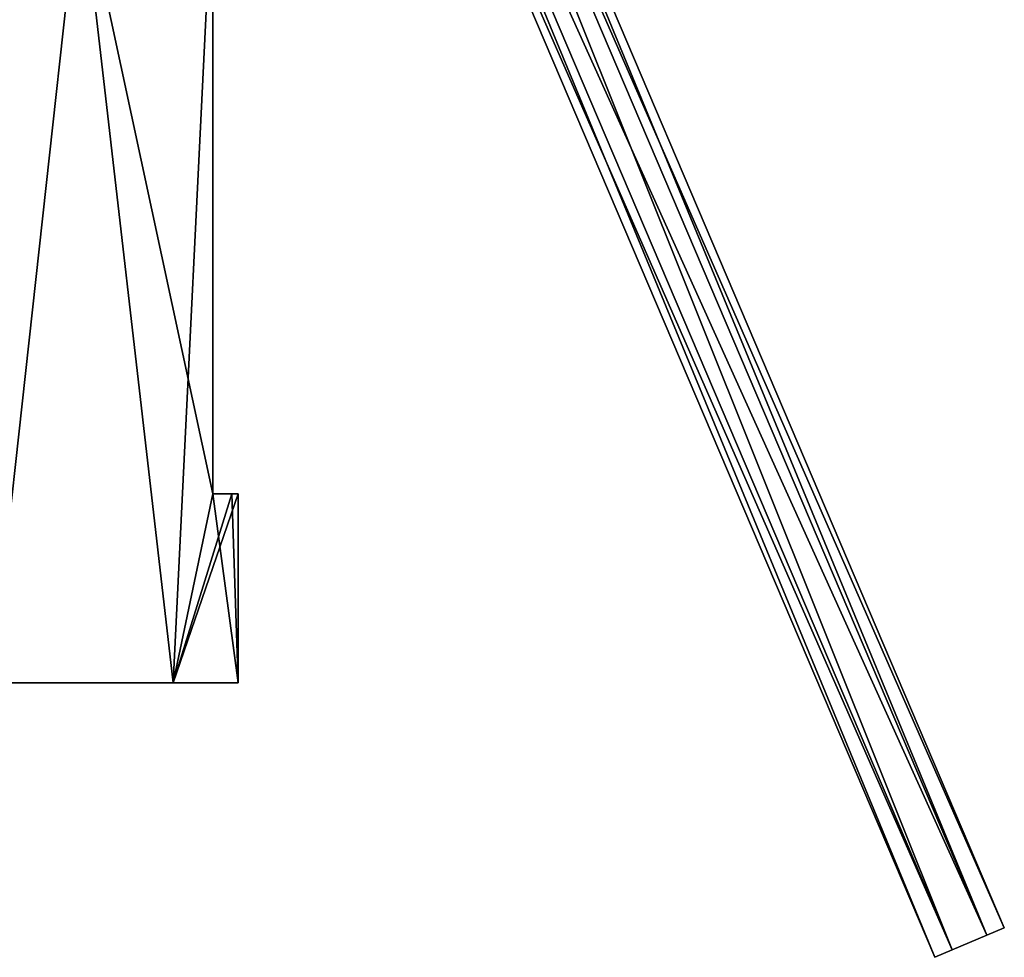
# Model space of a CAD drawing. Header units: millimetres. Extents: x -28.2 to 28.2, y -16.2 to 42.5.
# Tile 3 of 8: x 8.7 to 28.2, y -5.4 to 13.2. Entities that reach past the tile are written whole.
import ezdxf

# ---------------------------------------------------------------- set-up
doc = ezdxf.new("R2010")
doc.units = ezdxf.units.MM
doc.header["$LTSCALE"] = 65.185185
for name, color, linetype in [('1', 7, 'CONTINUOUS'), ('2', 7, 'CONTINUOUS'), ('3', 7, 'CONTINUOUS'), ('6', 7, 'CONTINUOUS'), ('65', 7, 'CONTINUOUS'), ('66', 7, 'CONTINUOUS'), ('67', 7, 'CONTINUOUS')]:
    doc.layers.add(name, color=color, linetype=linetype)

msp = doc.modelspace()

# ---------------------------------------------------------------- linework, layer by layer
at = {"layer": '1', "color": 7, "linetype": 'CONTINUOUS'}
for points in [[(-11.713, 0, 5.64), (-13, 0), (11.713, 0, 5.64), (-11.713, 0, 5.64)], [(-13, 0), (13, 0), (11.713, 0, 5.64), (-13, 0)], [(-11.713, 0, -5.64), (13, 0), (-13, 0), (-11.713, 0, -5.64)], [(-8.105, 0, -10.164), (11.713, 0, -5.64), (-11.713, 0, -5.64), (-8.105, 0, -10.164)], [(8.105, 0, 10.164), (-11.713, 0, 5.64), (11.713, 0, 5.64), (8.105, 0, 10.164)], [(11.713, 0, -5.64), (13, 0), (-11.713, 0, -5.64), (11.713, 0, -5.64)], [(8.105, 0, -10.164), (11.713, 0, -5.64), (-8.105, 0, -10.164), (8.105, 0, -10.164)]]:
    msp.add_3dface(points, dxfattribs=at)
at = {"layer": '2', "color": 7, "linetype": 'CONTINUOUS'}
for points in [[(9.866, 16, -8.465), (8.105, 0, -10.164), (5.429, 16, -11.812), (9.866, 16, -8.465)], [(11.713, 0, -5.64), (8.105, 0, -10.164), (9.866, 16, -8.465), (11.713, 0, -5.64)], [(12.5, 16, -3.571), (11.713, 0, -5.64), (9.866, 16, -8.465), (12.5, 16, -3.571)], [(12.5, 3.75, -3.571), (11.713, 0, -5.64), (12.5, 16, -3.571), (12.5, 3.75, -3.571)], [(13, 0), (11.713, 0, -5.64), (13, 3.75), (13, 0)], [(11.713, 0, -5.64), (12.5, 3.75, -3.571), (12.874, 3.75, -1.803), (11.713, 0, -5.64)], [(13, 3.75), (11.713, 0, -5.64), (12.874, 3.75, -1.803), (13, 3.75)]]:
    msp.add_3dface(points, dxfattribs=at)
at = {"layer": '3', "color": 7, "linetype": 'CONTINUOUS'}
for points in [[(5.429, 16, 11.812), (8.105, 0, 10.164), (9.866, 16, 8.465), (5.429, 16, 11.812)], [(8.105, 0, 10.164), (11.713, 0, 5.64), (9.866, 16, 8.465), (8.105, 0, 10.164)], [(12.5, 16, 3.571), (9.866, 16, 8.465), (12.5, 3.75, 3.571), (12.5, 16, 3.571)], [(9.866, 16, 8.465), (11.713, 0, 5.64), (12.5, 3.75, 3.571), (9.866, 16, 8.465)], [(11.713, 0, 5.64), (13, 0), (12.5, 3.75, 3.571), (11.713, 0, 5.64)], [(12.5, 3.75, 3.571), (13, 0), (12.874, 3.75, 1.803), (12.5, 3.75, 3.571)], [(13, 0), (13, 3.75), (12.874, 3.75, 1.803), (13, 0)]]:
    msp.add_3dface(points, dxfattribs=at)
at = {"layer": '6', "color": 7, "linetype": 'CONTINUOUS'}
for points in [[(12.5, 3.75, -3.571), (12.5, 16, -3.571), (12.5, 3.75, 3.571), (12.5, 3.75, -3.571)], [(12.5, 16, -3.571), (12.5, 16, 3.571), (12.5, 3.75, 3.571), (12.5, 16, -3.571)]]:
    msp.add_3dface(points, dxfattribs=at)
at = {"layer": '65', "linetype": 'CONTINUOUS'}
for points in [[(27.845, -5.002, 3.15), (26.81, -5.443, 2.5), (28.19, -4.855, 2.5), (27.845, -5.002, 3.15)], [(28.19, -4.855, 2.5), (26.81, -5.443, 2.5), (27.155, -5.296, 1.85), (28.19, -4.855, 2.5)], [(27.845, -5.002, 1.85), (28.19, -4.855, 2.5), (27.155, -5.296, 1.85), (27.845, -5.002, 1.85)], [(27.155, -5.296, 3.15), (26.81, -5.443, 2.5), (27.845, -5.002, 3.15), (27.155, -5.296, 3.15)]]:
    msp.add_3dface(points, dxfattribs=at)
at = {"layer": '66', "linetype": 'CONTINUOUS'}
for points in [[(14.431, 26.507, 3.15), (28.19, -4.855, 2.5), (14.776, 26.654, 2.5), (14.431, 26.507, 3.15)], [(13.741, 26.213, 3.15), (27.845, -5.002, 3.15), (14.431, 26.507, 3.15), (13.741, 26.213, 3.15)], [(27.845, -5.002, 3.15), (28.19, -4.855, 2.5), (14.431, 26.507, 3.15), (27.845, -5.002, 3.15)], [(13.395, 26.066, 2.5), (27.155, -5.296, 3.15), (13.741, 26.213, 3.15), (13.395, 26.066, 2.5)], [(27.155, -5.296, 3.15), (27.845, -5.002, 3.15), (13.741, 26.213, 3.15), (27.155, -5.296, 3.15)], [(26.81, -5.443, 2.5), (27.155, -5.296, 3.15), (13.395, 26.066, 2.5), (26.81, -5.443, 2.5)]]:
    msp.add_3dface(points, dxfattribs=at)
at = {"layer": '67', "linetype": 'CONTINUOUS'}
for points in [[(14.776, 26.654, 2.5), (27.845, -5.002, 1.85), (14.431, 26.507, 1.85), (14.776, 26.654, 2.5)], [(28.19, -4.855, 2.5), (27.845, -5.002, 1.85), (14.776, 26.654, 2.5), (28.19, -4.855, 2.5)], [(14.431, 26.507, 1.85), (27.155, -5.296, 1.85), (13.741, 26.213, 1.85), (14.431, 26.507, 1.85)], [(27.845, -5.002, 1.85), (27.155, -5.296, 1.85), (14.431, 26.507, 1.85), (27.845, -5.002, 1.85)], [(26.81, -5.443, 2.5), (13.395, 26.066, 2.5), (13.741, 26.213, 1.85), (26.81, -5.443, 2.5)], [(27.155, -5.296, 1.85), (26.81, -5.443, 2.5), (13.741, 26.213, 1.85), (27.155, -5.296, 1.85)]]:
    msp.add_3dface(points, dxfattribs=at)

doc.saveas('drawing.dxf')
